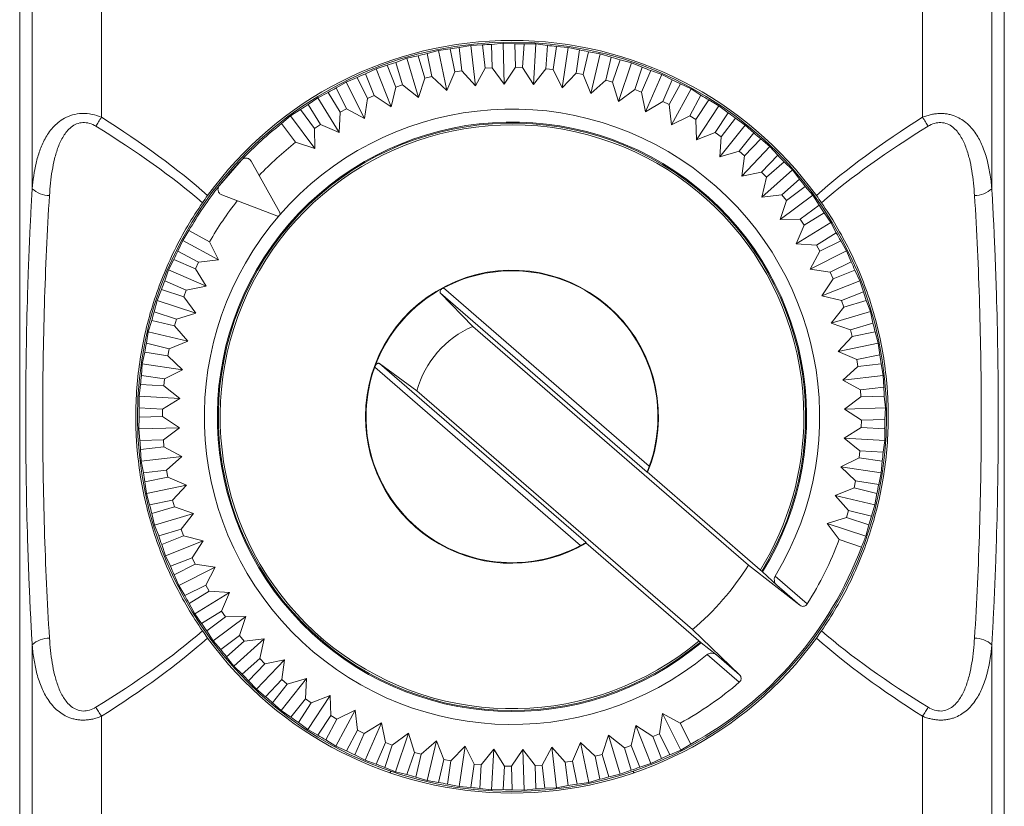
# Model space of a CAD drawing. Header units: millimetres. Extents: x 0 to 1189, y 0 to 841.
# Tile 4 of 8: x 979 to 1063, y 140 to 207. Entities that reach past the tile are written whole.
import ezdxf

# ---------------------------------------------------------------- set-up
doc = ezdxf.new("R2010")
doc.units = ezdxf.units.MM

msp = doc.modelspace()

# ---------------------------------------------------------------- linework, layer by layer
at = {"color": 7, "linetype": 'Continuous', "lineweight": 15}
for p, q in [((978.764, 94.502), (978.764, 271.047)), ((978.764, 271.023), (978.764, 94.523)), ((979.83, 192.323), (979.83, 271.023)), ((1061.699, 271.023), (1061.699, 192.323)), ((1062.764, 271.047), (1062.764, 94.502)), ((1062.764, 94.523), (1062.764, 271.023)), ((985.739, 198.413), (985.739, 213.003)), ((1055.79, 213.003), (1055.79, 198.413)), ((1014.493, 204.112), (1015.482, 204.241)), ((1015.482, 204.241), (1015.883, 202.281)), ((1016.253, 204.362), (1017.24, 204.539)), ((1016.483, 202.374), (1016.253, 204.361)), ((1017.24, 204.539), (1018.236, 204.583)), ((1017.639, 201.084), (1017.24, 204.539)), ((1018.236, 204.583), (1018.465, 202.594)), ((1019.015, 204.635), (1020.013, 204.726)), ((1019.071, 202.635), (1019.015, 204.635)), ((1020.11, 201.249), (1020.013, 204.726)), ((1020.013, 204.726), (1021.009, 204.682)), ((1021.009, 204.682), (1021.064, 202.682)), ((1021.671, 202.669), (1021.79, 204.666)), ((1021.79, 204.667), (1022.792, 204.67)), ((1022.586, 201.198), (1022.792, 204.67)), ((1022.792, 204.67), (1023.78, 204.54)), ((1023.78, 204.54), (1023.661, 202.542)), ((1024.265, 202.477), (1024.557, 204.456)), ((1024.557, 204.456), (1025.555, 204.373)), ((1025.047, 200.932), (1025.555, 204.373)), ((1025.555, 204.373), (1026.529, 204.157)), ((1026.529, 204.157), (1026.236, 202.177)), ((1010.854, 203.1), (1011.794, 203.446)), ((1011.794, 203.446), (1012.768, 203.662)), ((1012.788, 200.113), (1011.794, 203.446)), ((1012.768, 203.662), (1013.339, 201.744)), ((1013.526, 203.849), (1014.493, 204.112)), ((1013.928, 201.889), (1013.526, 203.848)), ((1015.192, 200.705), (1014.493, 204.112)), ((1026.832, 202.059), (1027.295, 204.005)), ((1027.295, 204.006), (1028.283, 203.835)), ((1027.477, 200.452), (1028.283, 203.835)), ((1028.283, 203.835), (1029.234, 203.535)), ((1029.234, 203.535), (1028.769, 201.589)), ((1029.352, 201.419), (1029.984, 203.318)), ((1029.984, 203.318), (1030.953, 203.062)), ((1008.257, 202.121), (1009.164, 202.548)), ((1009.164, 202.548), (1010.115, 202.848)), ((1010.444, 199.314), (1009.164, 202.548)), ((1010.115, 202.848), (1010.851, 200.986)), ((1011.426, 201.183), (1010.854, 203.1)), ((1018.465, 202.594), (1017.639, 201.084)), ((1018.465, 202.594), (1019.071, 202.635)), ((1020.11, 201.249), (1019.071, 202.635)), ((1021.064, 202.682), (1020.11, 201.249)), ((1021.064, 202.682), (1021.671, 202.669)), ((1022.586, 201.198), (1021.671, 202.669)), ((1023.661, 202.542), (1022.586, 201.198)), ((1023.661, 202.542), (1024.265, 202.477)), ((1025.047, 200.932), (1024.265, 202.477)), ((1029.855, 199.762), (1030.953, 203.062)), ((1030.953, 203.062), (1031.874, 202.68)), ((1031.874, 202.68), (1031.241, 200.782)), ((1006.622, 201.424), (1007.543, 201.805)), ((1007.543, 201.805), (1008.438, 200.015)), ((1008.994, 200.261), (1008.257, 202.121)), ((1013.339, 201.744), (1012.788, 200.113)), ((1013.339, 201.744), (1013.928, 201.889)), ((1015.192, 200.705), (1013.928, 201.889)), ((1015.883, 202.281), (1015.192, 200.705)), ((1015.883, 202.281), (1016.483, 202.374)), ((1017.639, 201.084), (1016.483, 202.374)), ((1026.236, 202.177), (1025.047, 200.932)), ((1026.236, 202.177), (1026.832, 202.059)), ((1027.477, 200.452), (1026.832, 202.059)), ((1031.808, 200.562), (1032.602, 202.398)), ((1032.164, 198.867), (1033.545, 202.059)), ((1032.602, 202.399), (1033.545, 202.059)), ((1033.545, 202.059), (1034.429, 201.599)), ((1005.756, 200.92), (1006.622, 201.424)), ((1006.651, 199.131), (1005.756, 200.919)), ((1008.179, 198.314), (1006.622, 201.424)), ((1010.851, 200.986), (1010.444, 199.314)), ((1010.851, 200.986), (1011.426, 201.183)), ((1012.788, 200.113), (1011.426, 201.183)), ((1028.769, 201.589), (1027.477, 200.452)), ((1028.769, 201.589), (1029.352, 201.419)), ((1029.855, 199.762), (1029.352, 201.419)), ((1031.241, 200.782), (1029.855, 199.762)), ((1031.241, 200.782), (1031.808, 200.562)), ((1034.429, 201.599), (1033.634, 199.762)), ((1034.179, 199.495), (1035.13, 201.254)), ((1034.386, 197.775), (1036.04, 200.834)), ((1035.13, 201.255), (1036.04, 200.834)), ((1036.04, 200.834), (1036.881, 200.298)), ((1003.368, 199.505), (1004.187, 200.083)), ((1004.187, 200.083), (1005.072, 200.543)), ((1006.009, 197.12), (1004.187, 200.083)), ((1005.072, 200.543), (1006.119, 198.838)), ((1008.438, 200.015), (1008.179, 198.314)), ((1008.438, 200.015), (1008.994, 200.261)), ((1010.444, 199.314), (1008.994, 200.261)), ((1032.164, 198.867), (1031.808, 200.562)), ((1036.881, 200.298), (1035.928, 198.538)), ((1004.417, 197.801), (1003.368, 199.505)), ((1006.119, 198.838), (1006.651, 199.131)), ((1008.179, 198.314), (1006.651, 199.131)), ((1033.634, 199.762), (1032.164, 198.867)), ((1033.634, 199.762), (1034.179, 199.495)), ((1034.386, 197.775), (1034.179, 199.495)), ((1036.448, 198.224), (1037.549, 199.894)), ((1036.504, 196.493), (1038.419, 199.397)), ((1037.549, 199.894), (1038.419, 199.397)), ((1038.419, 199.397), (1039.21, 198.789)), ((1001.113, 197.888), (1001.879, 198.534)), ((1001.879, 198.534), (1002.72, 199.07)), ((1003.952, 195.742), (1001.879, 198.534)), ((1002.72, 199.07), (1003.912, 197.463)), ((1006.119, 198.838), (1006.009, 197.12)), ((1035.928, 198.538), (1034.386, 197.775)), ((1035.928, 198.538), (1036.448, 198.224)), ((1039.21, 198.789), (1038.107, 197.119)), ((1038.598, 196.761), (1039.84, 198.328)), ((1039.841, 198.329), (1040.663, 197.757)), ((1002.306, 196.281), (1001.113, 197.887)), ((1003.912, 197.463), (1004.417, 197.801)), ((1003.912, 197.463), (1003.952, 195.742)), ((1006.009, 197.12), (1004.417, 197.801)), ((1036.504, 196.493), (1036.448, 198.224)), ((1038.503, 195.031), (1040.663, 197.757)), ((1040.663, 197.757), (1041.398, 197.083)), ((1038.107, 197.119), (1036.504, 196.493)), ((1038.107, 197.119), (1038.598, 196.761)), ((1038.503, 195.031), (1038.598, 196.761)), ((1041.398, 197.083), (1040.155, 195.515)), ((1040.612, 195.116), (1041.986, 196.569)), ((1041.987, 196.569), (1042.756, 195.928)), ((1003.952, 195.742), (1002.306, 196.281)), ((1040.367, 193.401), (1042.756, 195.928)), ((1042.756, 195.928), (1043.43, 195.193)), ((1040.155, 195.515), (1038.503, 195.031)), ((1040.155, 195.515), (1040.612, 195.116)), ((1040.367, 193.401), (1040.612, 195.116)), ((1043.43, 195.193), (1042.054, 193.739)), ((997.687, 194.767), (995.803, 192.591)), ((1000.95, 190.286), (998.502, 194.683)), ((1042.475, 193.301), (1043.971, 194.629)), ((1043.971, 194.629), (1044.682, 193.923)), ((1042.054, 193.739), (1040.367, 193.401)), ((1042.054, 193.739), (1042.475, 193.301)), ((1042.081, 191.614), (1044.682, 193.923)), ((1042.081, 191.614), (1042.475, 193.301)), ((1044.682, 193.923), (1045.289, 193.132)), ((1045.289, 193.132), (1043.792, 191.804)), ((1044.173, 191.331), (1045.779, 192.524)), ((1045.779, 192.524), (1046.426, 191.759)), ((996.002, 191.797), (1000.704, 190.002)), ((1043.792, 191.804), (1042.081, 191.614)), ((1043.634, 189.685), (1046.426, 191.759)), ((1043.792, 191.804), (1044.173, 191.331)), ((1046.426, 191.759), (1046.961, 190.918)), ((1043.634, 189.685), (1044.173, 191.331)), ((1046.961, 190.918), (1045.354, 189.725)), ((1045.692, 189.221), (1047.396, 190.269)), ((1047.397, 190.269), (1047.974, 189.45)), ((1045.354, 189.725), (1043.634, 189.685)), ((1045.012, 187.628), (1047.974, 189.45)), ((1045.012, 187.628), (1045.692, 189.221)), ((1045.354, 189.725), (1045.692, 189.221)), ((1047.974, 189.45), (1048.434, 188.566)), ((992.672, 187.906), (993.203, 188.755)), ((993.203, 188.756), (994.963, 187.804)), ((1048.434, 188.566), (1046.729, 187.518)), ((992.262, 186.997), (992.672, 187.906)), ((992.672, 187.906), (995.731, 186.251)), ((995.731, 186.251), (994.963, 187.804)), ((1046.729, 187.518), (1045.012, 187.628)), ((1046.729, 187.518), (1047.022, 186.986)), ((1047.022, 186.986), (1048.811, 187.882)), ((1048.811, 187.882), (1049.315, 187.016)), ((992.262, 186.997), (994.023, 186.046)), ((1046.206, 185.459), (1049.315, 187.016)), ((1046.206, 185.459), (1047.022, 186.986)), ((1049.315, 187.016), (1049.697, 186.095)), ((991.469, 185.4), (991.923, 186.293)), ((993.76, 185.498), (991.923, 186.293)), ((993.76, 185.498), (994.023, 186.046)), ((994.023, 186.046), (995.731, 186.251)), ((1049.697, 186.095), (1047.907, 185.199)), ((991.139, 184.459), (991.469, 185.4)), ((991.469, 185.4), (994.66, 184.019)), ((994.66, 184.019), (993.76, 185.498)), ((1047.907, 185.199), (1046.206, 185.459)), ((1047.907, 185.199), (1048.153, 184.644)), ((1048.153, 184.644), (1050.012, 185.38)), ((1050.013, 185.38), (1050.439, 184.474)), ((991.139, 184.459), (992.976, 183.665)), ((992.976, 183.665), (994.66, 184.019)), ((1047.206, 183.193), (1048.153, 184.644)), ((1047.206, 183.193), (1050.439, 184.474)), ((1050.439, 184.474), (1050.739, 183.523)), ((990.488, 182.799), (990.864, 183.728)), ((992.762, 183.096), (990.864, 183.728)), ((992.762, 183.096), (992.976, 183.665)), ((1017.412, 180.584), (1014.668, 183.413)), ((1014.668, 183.413), (1032.285, 168.153)), ((1014.912, 183.862), (1032.476, 168.648)), ((1048.878, 182.787), (1047.206, 183.193)), ((1050.739, 183.523), (1048.878, 182.787)), ((990.242, 181.833), (990.488, 182.799)), ((990.488, 182.799), (993.788, 181.701)), ((993.788, 181.701), (992.762, 183.096)), ((1048.878, 182.787), (1049.074, 182.212)), ((1049.074, 182.212), (1050.991, 182.783)), ((1050.992, 182.783), (1051.338, 181.843)), ((990.242, 181.833), (992.141, 181.202)), ((992.141, 181.202), (993.788, 181.701)), ((1048.005, 180.85), (1049.074, 182.212)), ((1048.005, 180.85), (1051.338, 181.843)), ((1051.338, 181.843), (1051.553, 180.87)), ((989.738, 180.123), (990.031, 181.081)), ((991.978, 180.617), (990.031, 181.081)), ((991.978, 180.617), (992.141, 181.202)), ((993.122, 179.316), (991.978, 180.617)), ((1049.635, 180.299), (1048.005, 180.85)), ((1051.553, 180.87), (1049.635, 180.299)), ((989.577, 179.138), (989.738, 180.123)), ((989.738, 180.123), (993.122, 179.316)), ((1040.93, 160.212), (1017.412, 180.584)), ((1049.635, 180.299), (1049.78, 179.709)), ((1049.78, 179.709), (1051.74, 180.111)), ((1051.74, 180.111), (1052.003, 179.144)), ((989.577, 179.138), (991.524, 178.676)), ((991.524, 178.676), (993.122, 179.316)), ((1048.596, 178.445), (1049.78, 179.709)), ((1048.596, 178.445), (1052.003, 179.144)), ((1052.003, 179.144), (1052.133, 178.156)), ((989.224, 177.391), (989.433, 178.371)), ((991.412, 178.079), (989.433, 178.371)), ((991.412, 178.079), (991.524, 178.676)), ((1050.172, 177.754), (1048.596, 178.445)), ((1052.133, 178.156), (1050.172, 177.754)), ((989.15, 176.396), (989.224, 177.391)), ((989.224, 177.391), (992.665, 176.883)), ((992.665, 176.883), (991.412, 178.079)), ((1009.462, 177.404), (1012.654, 175.092)), ((1027.08, 162.143), (1009.462, 177.404)), ((1050.172, 177.754), (1050.266, 177.154)), ((1050.266, 177.154), (1052.253, 177.384)), ((1052.253, 177.384), (1052.431, 176.398)), ((991.13, 176.105), (992.665, 176.883)), ((1026.616, 161.884), (1009.053, 177.098)), ((1048.976, 175.998), (1050.266, 177.154)), ((988.951, 174.625), (989.073, 175.619)), ((991.07, 175.501), (989.073, 175.619)), ((989.15, 176.396), (991.13, 176.105)), ((991.07, 175.501), (991.13, 176.105)), ((1048.976, 175.998), (1052.431, 176.398)), ((1050.486, 175.173), (1048.976, 175.998)), ((1052.431, 176.398), (1052.474, 175.402)), ((992.423, 174.418), (991.07, 175.501)), ((1012.654, 175.092), (1036.172, 154.72)), ((1052.474, 175.402), (1050.486, 175.173)), ((1050.486, 175.173), (1050.527, 174.567)), ((988.963, 173.628), (988.951, 174.625)), ((988.951, 174.625), (992.423, 174.418)), ((990.961, 173.51), (992.423, 174.418)), ((1049.141, 173.527), (1050.527, 174.567)), ((1050.527, 174.567), (1052.526, 174.622)), ((1052.527, 174.622), (1052.618, 173.625)), ((988.963, 173.628), (990.961, 173.51)), ((990.954, 172.903), (990.961, 173.51)), ((1049.141, 173.527), (1052.618, 173.625)), ((1050.573, 172.573), (1049.141, 173.527)), ((1052.618, 173.625), (1052.574, 172.628)), ((988.919, 171.845), (988.954, 172.847)), ((990.954, 172.903), (988.954, 172.847)), ((992.396, 171.942), (990.954, 172.903)), ((1050.573, 172.573), (1050.561, 171.966)), ((1052.574, 172.628), (1050.573, 172.573)), ((988.919, 171.845), (992.396, 171.942)), ((989.018, 170.853), (988.919, 171.845)), ((991.019, 170.91), (992.396, 171.942)), ((1049.09, 171.052), (1050.561, 171.966)), ((1050.561, 171.966), (1052.558, 171.848)), ((1052.558, 171.848), (1052.562, 170.846)), ((989.018, 170.853), (991.019, 170.91)), ((991.065, 170.304), (991.019, 170.91)), ((1049.09, 171.052), (1052.562, 170.846)), ((1050.434, 169.977), (1049.09, 171.052)), ((1052.562, 170.846), (1052.432, 169.857)), ((991.065, 170.304), (989.077, 170.074)), ((989.13, 169.074), (989.077, 170.074)), ((992.585, 169.473), (991.065, 170.304)), ((1050.434, 169.977), (1050.369, 169.373)), ((1052.432, 169.857), (1050.434, 169.977)), ((989.13, 169.074), (992.585, 169.473)), ((989.315, 168.094), (989.13, 169.074)), ((991.303, 168.325), (992.585, 169.473)), ((1048.823, 168.59), (1050.369, 169.373)), ((1050.369, 169.373), (1052.348, 169.08)), ((1052.348, 169.08), (1052.264, 168.082)), ((989.315, 168.094), (991.303, 168.325)), ((991.402, 167.726), (991.303, 168.325)), ((1042.141, 159.648), (1032.295, 168.177)), ((1048.823, 168.59), (1052.264, 168.082)), ((1050.068, 167.402), (1048.823, 168.59)), ((1052.264, 168.082), (1052.048, 167.108)), ((991.402, 167.726), (989.442, 167.323)), ((989.581, 166.331), (989.442, 167.323)), ((992.988, 167.03), (991.402, 167.726)), ((1050.068, 167.402), (1049.951, 166.806)), ((1052.048, 167.108), (1050.068, 167.402)), ((989.581, 166.331), (992.988, 167.03)), ((989.851, 165.371), (989.581, 166.331)), ((991.812, 165.774), (992.988, 167.03)), ((1048.343, 166.161), (1049.951, 166.806)), ((1049.951, 166.806), (1051.897, 166.342)), ((1051.897, 166.342), (1051.727, 165.355)), ((989.851, 165.371), (991.812, 165.774)), ((991.962, 165.186), (991.812, 165.774)), ((1048.343, 166.161), (1051.727, 165.355)), ((1049.48, 164.869), (1048.343, 166.161)), ((991.962, 165.186), (990.045, 164.614)), ((993.603, 164.632), (991.962, 165.186)), ((1049.48, 164.869), (1049.311, 164.285)), ((1051.427, 164.404), (1049.48, 164.869)), ((1051.727, 165.355), (1051.427, 164.404)), ((990.27, 163.638), (990.045, 164.614)), ((990.27, 163.638), (993.603, 164.632)), ((992.54, 163.278), (993.603, 164.632)), ((1047.653, 163.783), (1049.311, 164.285)), ((1049.311, 164.285), (1051.209, 163.654)), ((990.623, 162.705), (990.27, 163.638)), ((990.623, 162.705), (992.54, 163.278)), ((992.742, 162.705), (992.54, 163.278)), ((1047.653, 163.783), (1050.954, 162.685)), ((1047.653, 163.783), (1048.673, 162.396)), ((1051.21, 163.654), (1050.954, 162.685)), ((992.742, 162.705), (990.882, 161.968)), ((991.191, 161.016), (994.425, 162.296)), ((994.425, 162.296), (992.742, 162.705)), ((993.484, 160.855), (994.425, 162.296)), ((1027.057, 162.13), (1036.904, 153.601)), ((1050.572, 161.764), (1048.673, 162.396)), ((991.191, 161.016), (990.882, 161.968)), ((991.624, 160.117), (991.191, 161.016)), ((991.624, 160.117), (993.484, 160.855)), ((993.735, 160.301), (993.484, 160.855)), ((993.735, 160.301), (991.946, 159.406)), ((992.337, 158.483), (995.447, 160.04)), ((995.447, 160.04), (993.735, 160.301)), ((994.635, 158.523), (995.447, 160.04)), ((1045.308, 156.803), (1040.93, 160.212)), ((1042.141, 159.648), (1042.141, 159.648)), ((1042.141, 159.648), (1043.351, 158.498)), ((992.337, 158.483), (991.946, 159.406)), ((1043.215, 159.276), (1045.943, 156.913)), ((992.846, 157.626), (992.337, 158.483)), ((992.846, 157.626), (994.635, 158.523)), ((994.933, 157.993), (993.229, 156.945)), ((994.933, 157.993), (994.635, 158.523)), ((996.662, 157.883), (994.933, 157.993)), ((1043.351, 158.498), (1045.308, 156.803)), ((993.699, 156.06), (996.662, 157.883)), ((995.985, 156.3), (996.662, 157.883)), ((993.699, 156.06), (993.229, 156.945)), ((994.281, 155.251), (995.985, 156.3)), ((996.328, 155.799), (995.985, 156.3)), ((994.281, 155.251), (993.699, 156.06)), ((996.328, 155.799), (994.722, 154.606)), ((995.268, 153.765), (998.06, 155.839)), ((998.06, 155.839), (996.328, 155.799)), ((997.524, 154.204), (998.06, 155.839)), ((995.268, 153.765), (994.722, 154.606)), ((1036.172, 154.72), (1040.171, 150.873)), ((995.918, 153.01), (995.268, 153.765)), ((995.918, 153.01), (997.524, 154.204)), ((997.909, 153.734), (996.413, 152.406)), ((997.03, 151.616), (999.631, 153.925)), ((997.909, 153.734), (997.524, 154.204)), ((999.631, 153.925), (997.909, 153.734)), ((999.24, 152.249), (999.631, 153.925)), ((979.83, 153.422), (979.83, 94.523)), ((1038.214, 152.568), (1036.904, 153.601)), ((1036.904, 153.601), (1036.904, 153.601)), ((1061.699, 94.523), (1061.699, 153.422)), ((997.03, 151.616), (996.413, 152.406)), ((997.744, 150.92), (999.24, 152.249)), ((998.973, 149.628), (1001.363, 152.155)), ((999.664, 151.815), (999.24, 152.249)), ((1001.363, 152.155), (999.664, 151.815)), ((1001.119, 150.452), (1001.363, 152.155)), ((1040.152, 150.228), (1037.424, 152.592)), ((1040.171, 150.873), (1038.214, 152.568)), ((997.744, 150.92), (997.03, 151.616)), ((999.664, 151.815), (998.29, 150.361)), ((998.973, 149.628), (998.29, 150.361)), ((999.745, 148.997), (1001.119, 150.452)), ((1001.082, 147.817), (1003.242, 150.543)), ((1001.58, 150.056), (1001.119, 150.452)), ((1003.242, 150.543), (1001.58, 150.056)), ((1003.148, 148.825), (1003.242, 150.543)), ((999.745, 148.997), (998.973, 149.628)), ((1001.58, 150.056), (1000.337, 148.488)), ((1001.906, 147.256), (1003.148, 148.825)), ((1003.642, 148.471), (1003.148, 148.825)), ((1003.34, 146.197), (1005.255, 149.101)), ((1005.255, 149.101), (1003.642, 148.471)), ((1005.311, 147.381), (1005.255, 149.101)), ((1001.082, 147.817), (1000.337, 148.488)), ((1003.642, 148.471), (1002.54, 146.8)), ((985.739, 120.72), (985.739, 147.333)), ((1001.906, 147.256), (1001.082, 147.817)), ((1004.21, 145.71), (1005.311, 147.381)), ((1005.834, 147.071), (1004.882, 145.311)), ((1005.834, 147.071), (1005.311, 147.381)), ((1005.732, 144.78), (1007.386, 147.84)), ((1007.386, 147.84), (1005.834, 147.071)), ((1007.592, 146.131), (1007.386, 147.84)), ((1033.597, 147.555), (1033.336, 145.843)), ((1033.597, 147.555), (1035.154, 144.446)), ((1035.115, 146.744), (1033.597, 147.555)), ((1055.79, 147.333), (1055.79, 107.972)), ((1003.34, 146.197), (1002.54, 146.8)), ((1004.21, 145.71), (1003.34, 146.197)), ((1009.619, 146.769), (1008.139, 145.868)), ((1008.237, 143.577), (1009.619, 146.769)), ((1009.972, 145.085), (1009.619, 146.769)), ((1031.342, 146.533), (1030.932, 144.85)), ((1032.622, 143.3), (1031.342, 146.533)), ((1032.783, 145.593), (1031.342, 146.533)), ((1035.115, 146.744), (1036.012, 144.955)), ((1006.641, 144.37), (1007.592, 146.131)), ((1008.139, 145.868), (1007.345, 144.032)), ((1008.139, 145.868), (1007.592, 146.131)), ((1011.936, 145.897), (1010.541, 144.871)), ((1010.838, 142.597), (1011.936, 145.897)), ((1012.435, 144.25), (1011.936, 145.897)), ((1029.006, 145.712), (1028.451, 144.071)), ((1029.999, 142.379), (1029.006, 145.712)), ((1030.359, 144.649), (1029.006, 145.712)), ((1033.336, 145.843), (1032.783, 145.593)), ((1033.52, 143.732), (1032.783, 145.593)), ((1033.336, 145.843), (1034.232, 144.054)), ((1005.732, 144.78), (1004.882, 145.311)), ((1006.641, 144.37), (1005.732, 144.78)), ((1009.179, 143.248), (1009.972, 145.085)), ((1010.541, 144.871), (1009.909, 142.972)), ((1010.541, 144.871), (1009.972, 145.085)), ((1014.321, 145.23), (1013.02, 144.086)), ((1013.515, 141.847), (1014.321, 145.23)), ((1014.962, 143.633), (1014.321, 145.23)), ((1016.755, 144.774), (1015.559, 143.521)), ((1016.247, 141.333), (1016.755, 144.774)), ((1017.532, 143.238), (1016.755, 144.774)), ((1019.219, 144.531), (1018.137, 143.179)), ((1019.013, 141.059), (1019.219, 144.531)), ((1020.127, 143.069), (1019.219, 144.531)), ((1021.695, 144.504), (1020.735, 143.063)), ((1021.792, 141.028), (1021.695, 144.504)), ((1022.727, 143.127), (1021.695, 144.504)), ((1024.164, 144.693), (1023.333, 143.173)), ((1024.564, 141.238), (1024.164, 144.693)), ((1025.312, 143.412), (1024.164, 144.693)), ((1026.607, 145.097), (1025.912, 143.51)), ((1027.306, 141.69), (1026.607, 145.097)), ((1027.863, 143.92), (1026.607, 145.097)), ((1030.932, 144.85), (1030.359, 144.649)), ((1030.932, 142.731), (1030.359, 144.649)), ((1030.932, 144.85), (1031.669, 142.99)), ((1036.012, 144.955), (1035.154, 144.446)), ((1008.237, 143.577), (1007.345, 144.032)), ((1011.805, 142.351), (1012.435, 144.25)), ((1013.02, 144.086), (1012.435, 144.25)), ((1013.02, 144.086), (1012.557, 142.14)), ((1028.451, 144.071), (1027.863, 143.92)), ((1028.266, 141.96), (1027.863, 143.92)), ((1028.451, 144.071), (1029.023, 142.153)), ((1033.52, 143.732), (1032.622, 143.3)), ((1035.154, 144.446), (1034.232, 144.054)), ((1009.179, 143.248), (1008.237, 143.577)), ((1010.838, 142.597), (1009.909, 142.972)), ((1014.499, 141.686), (1014.962, 143.633)), ((1015.559, 143.521), (1014.962, 143.633)), ((1015.559, 143.521), (1015.267, 141.541)), ((1017.241, 141.258), (1017.532, 143.238)), ((1018.137, 143.179), (1017.532, 143.238)), ((1018.137, 143.179), (1018.018, 141.181)), ((1020.01, 141.072), (1020.127, 143.069)), ((1020.735, 143.063), (1020.127, 143.069)), ((1020.735, 143.063), (1020.791, 141.063)), ((1023.333, 143.173), (1022.727, 143.127)), ((1022.784, 141.127), (1022.727, 143.127)), ((1023.333, 143.173), (1023.563, 141.186)), ((1025.912, 143.51), (1025.312, 143.412)), ((1025.543, 141.424), (1025.312, 143.412)), ((1025.912, 143.51), (1026.314, 141.55)), ((1032.622, 143.3), (1031.669, 142.99)), ((1010.347, 142.51), (1010.443, 142.636)), ((1011.805, 142.351), (1010.838, 142.597)), ((1013.515, 141.847), (1012.557, 142.14)), ((1029.999, 142.379), (1029.023, 142.153)), ((1030.932, 142.731), (1029.999, 142.379)), ((1031.086, 142.636), (1031.181, 142.51)), ((1014.499, 141.686), (1013.515, 141.847)), ((1016.247, 141.333), (1015.267, 141.541)), ((1017.241, 141.258), (1016.247, 141.333)), ((1019.013, 141.059), (1018.018, 141.181)), ((1022.784, 141.127), (1021.792, 141.028)), ((1024.564, 141.238), (1023.563, 141.186)), ((1025.543, 141.424), (1024.564, 141.238)), ((1027.306, 141.69), (1026.314, 141.55)), ((1028.266, 141.96), (1027.306, 141.69)), ((1020.01, 141.072), (1019.013, 141.059)), ((1021.792, 141.028), (1020.791, 141.063))]:
    msp.add_line(p, q, dxfattribs=at)
at = {"color": 7, "linetype": 'Continuous', "lineweight": 15, "flags": 128}
for points in [[(985.739, 198.413), (985.677, 198.314), (985.615, 198.215), (985.553, 198.118), (985.493, 198.021), (985.433, 197.925), (985.374, 197.831), (985.316, 197.74), (985.26, 197.65)], [(1055.79, 198.413), (1055.852, 198.314), (1055.914, 198.215), (1055.975, 198.118), (1056.036, 198.021), (1056.096, 197.925), (1056.155, 197.831), (1056.213, 197.74), (1056.269, 197.65)], [(985.739, 147.333), (985.677, 147.432), (985.615, 147.531), (985.553, 147.628), (985.493, 147.725), (985.433, 147.821), (985.374, 147.914), (985.316, 148.006), (985.26, 148.096)], [(1055.79, 147.333), (1055.852, 147.432), (1055.914, 147.531), (1055.975, 147.628), (1056.036, 147.725), (1056.096, 147.821), (1056.155, 147.914), (1056.213, 148.006), (1056.269, 148.096)]]:
    msp.add_lwpolyline(points, dxfattribs=at)
at = {"color": 7, "linetype": 'Continuous', "lineweight": 15}
msp.add_circle((1020.764, 172.873), 31.95, dxfattribs=at)
for centre, radius, start, end in [((1020.764, 172.873), 32.1, 36.01442, 143.98558), ((1020.764, 172.873), 31.81, 98.15275, 99.5596), ((1020.764, 172.873), 31.81, 93.15275, 94.5596), ((1020.764, 172.873), 31.81, 88.15275, 89.5596), ((1020.764, 172.873), 31.81, 83.15275, 84.5596), ((1020.764, 172.873), 31.81, 78.15275, 79.5596), ((1020.764, 172.873), 31.81, 103.15275, 104.5596), ((1020.764, 172.873), 31.81, 73.15275, 74.5596), ((1020.764, 172.873), 31.81, 108.15275, 109.5596), ((1020.764, 172.873), 31.81, 68.15275, 69.5596), ((1020.764, 172.873), 31.81, 113.15275, 114.5596), ((1020.764, 172.873), 31.81, 118.15275, 119.5596), ((1020.764, 172.873), 31.81, 63.15275, 64.5596), ((1020.764, 172.873), 31.81, 58.15275, 59.5596), ((1020.764, 172.873), 26.246, 328.79962, 139.1), ((1020.764, 172.873), 31.81, 123.15275, 124.5596), ((1020.764, 172.873), 31.81, 53.15275, 54.5596), ((1020.764, 172.873), 25.137, 328.25599, 309.94401), ((1020.764, 172.873), 25.137, 328.25618, 309.94382), ((1020.764, 172.873), 24.9, 0, 309.8558), ((1020.764, 172.873), 31.81, 128.15275, 136.42408), ((1020.764, 172.873), 25.05, 328.28836, 139.1), ((1020.764, 172.873), 31.81, 48.15275, 49.5596), ((1020.764, 172.873), 29.81, 128.25695, 136.3605), ((1020.764, 172.873), 31.81, 43.15275, 44.5596), ((1020.764, 172.873), 31.81, 136.50687, 141.69313), ((1020.764, 172.873), 31.81, 141.77592, 150.04725), ((1020.764, 172.873), 31.81, 38.15275, 39.5596), ((981.313, 193.928), 2.186, 227.25104, 269.75686), ((1060.216, 193.928), 2.186, 270.24314, 312.74896), ((1020.764, 172.873), 29.81, 141.8395, 149.94305), ((1020.764, 172.873), 31.81, 33.15275, 34.5596), ((1020.764, 172.873), 26.246, 139.1, 309.40038), ((1000.775, 190.188), 0.2, 249.1, 29.1), ((1020.764, 172.873), 25.05, 139.1, 309.91164), ((1020.764, 172.873), 31.81, 28.15275, 29.5596), ((1020.764, 172.873), 31.81, 153.6404, 155.04725), ((1020.764, 172.873), 31.81, 23.15275, 24.5596), ((1020.764, 172.873), 12.5, 337.76292, 180), ((1020.764, 172.873), 12.45, 340.16312, 118.03688), ((1020.764, 172.873), 31.81, 158.6404, 160.04725), ((1020.764, 172.873), 12.45, 118.03688, 160.16312), ((1020.764, 172.873), 31.81, 18.15275, 19.5596), ((1020.764, 172.873), 31.81, 163.6404, 165.04725), ((1020.764, 172.873), 31.81, 13.15275, 14.5596), ((1020.764, 172.873), 8.409, 113.50052, 164.69948), ((1020.764, 172.873), 31.81, 168.6404, 170.04725), ((1020.764, 172.873), 31.81, 8.15275, 9.5596), ((1020.764, 172.873), 12.45, 160.16312, 298.03688), ((1020.764, 172.873), 31.81, 173.6404, 175.04725), ((1020.764, 172.873), 31.81, 3.15275, 4.5596), ((1020.764, 172.873), 31.81, 178.6404, 180.04725), ((1020.764, 172.873), 12.5, 180, 300.39262), ((1020.764, 172.873), 24.9, 328.3442, 0), ((1020.764, 172.873), 31.81, 358.15275, 359.5596), ((1020.764, 172.873), 31.81, 183.6404, 185.04725), ((1020.764, 172.873), 31.81, 353.15275, 354.5596), ((1020.764, 172.873), 31.81, 188.6404, 190.04725), ((1020.764, 172.873), 31.81, 348.15275, 349.5596), ((1020.764, 172.873), 31.81, 193.6404, 195.04725), ((1020.764, 172.873), 31.81, 343.15275, 344.5596), ((1020.764, 172.873), 31.81, 198.6404, 200.04725), ((1020.764, 172.873), 29.81, 327.63076, 339.42443), ((1020.764, 172.873), 31.81, 298.6404, 339.5596), ((1020.764, 172.873), 31.81, 203.6404, 205.04725), ((1020.764, 172.873), 23.81, 310.32312, 327.87688), ((1020.764, 172.873), 31.81, 208.6404, 210.04725), ((1020.764, 172.873), 31.81, 213.6404, 215.04725), ((981.313, 151.817), 2.186, 90.24314, 132.74896), ((1020.764, 172.873), 32.1, 216.01442, 323.98558), ((1060.216, 151.817), 2.186, 47.25104, 89.75686), ((1020.764, 172.873), 31.81, 218.6404, 220.04725), ((1020.764, 172.873), 31.81, 223.6404, 225.04725), ((1020.764, 172.873), 29.81, 298.77557, 310.56924), ((1020.764, 172.873), 31.81, 228.6404, 230.04725), ((1020.764, 172.873), 31.81, 233.6404, 235.04725), ((1020.764, 172.873), 31.81, 238.6404, 240.04725), ((1020.764, 172.873), 31.81, 243.6404, 245.04725), ((1020.764, 172.873), 31.81, 293.6404, 295.04725), ((1020.764, 172.873), 31.81, 248.6404, 250.04725), ((1020.764, 172.873), 31.81, 288.6404, 290.04725), ((1020.764, 172.873), 31.81, 253.6404, 255.04725), ((1020.764, 172.873), 31.81, 283.6404, 285.04725), ((1020.764, 172.873), 31.81, 258.6404, 260.04725), ((1020.764, 172.873), 31.81, 263.6404, 265.04725), ((1020.764, 172.873), 31.81, 273.6404, 275.04725), ((1020.764, 172.873), 31.81, 278.6404, 280.04725), ((1020.764, 172.873), 31.81, 268.6404, 270.04725)]:
    msp.add_arc(centre, radius, start, end, dxfattribs=at)
msp.add_ellipse((1022.269, 173.979), major_axis=(24.867, 18.29), ratio=0.998169, start_param=5.24077, end_param=5.273089, dxfattribs=at)
for points, knots in [([(979.83, 192.323), (979.894, 193.061), (979.997, 193.789), (980.249, 194.857), (980.35, 195.21), (980.599, 195.906), (980.748, 196.25), (981.112, 196.916), (981.33, 197.24), (981.732, 197.688), (981.879, 197.831), (982.207, 198.1), (982.389, 198.227), (982.803, 198.452), (983.03, 198.548), (983.536, 198.689), (983.803, 198.731), (984.373, 198.747), (984.66, 198.72), (985.223, 198.603), (985.487, 198.518), (985.739, 198.413)], [0, 0, 0, 0, 0.25, 0.25, 0.375, 0.375, 0.5, 0.5, 0.625, 0.625, 0.6875, 0.6875, 0.75, 0.75, 0.8125, 0.8125, 0.875, 0.875, 0.9375, 0.9375, 1, 1, 1, 1]), ([(1055.79, 198.413), (1055.852, 198.438), (1055.975, 198.487), (1056.162, 198.551), (1056.348, 198.606), (1056.533, 198.652), (1056.718, 198.688), (1056.902, 198.715), (1057.085, 198.733), (1057.267, 198.742), (1057.447, 198.741), (1057.626, 198.731), (1057.803, 198.712), (1057.978, 198.683), (1058.151, 198.645), (1058.322, 198.598), (1058.619, 198.498), (1059.029, 198.304), (1059.518, 197.961), (1059.966, 197.523), (1060.454, 196.882), (1060.927, 195.975), (1061.242, 195.023), (1061.432, 194.217), (1061.544, 193.617), (1061.635, 192.984), (1061.678, 192.546), (1061.699, 192.323)], [0, 0, 0, 0, 0.01756, 0.03484, 0.051875, 0.0687, 0.085352, 0.10187, 0.118293, 0.134659, 0.151011, 0.167387, 0.183828, 0.200374, 0.217063, 0.233933, 0.251022, 0.307661, 0.367713, 0.432079, 0.501491, 0.619224, 0.750818, 0.809642, 0.870742, 0.934177, 1, 1, 1, 1]), ([(985.26, 197.65), (985.093, 197.752), (984.917, 197.835), (984.542, 197.948), (984.351, 197.975), (983.971, 197.959), (983.792, 197.918), (983.455, 197.781), (983.303, 197.688), (983.027, 197.47), (982.905, 197.347), (982.685, 197.086), (982.587, 196.948), (982.317, 196.513), (982.171, 196.198), (981.926, 195.552), (981.826, 195.218), (981.658, 194.543), (981.59, 194.201), (981.419, 193.164), (981.349, 192.459), (981.304, 191.743)], [0, 0, 0, 0, 0.0625, 0.0625, 0.125, 0.125, 0.1875, 0.1875, 0.25, 0.25, 0.3125, 0.3125, 0.375, 0.375, 0.5, 0.5, 0.625, 0.625, 0.75, 0.75, 1, 1, 1, 1]), ([(1060.225, 191.743), (1060.18, 192.459), (1060.11, 193.166), (1059.938, 194.208), (1059.869, 194.552), (1059.7, 195.226), (1059.601, 195.557), (1059.418, 196.037), (1059.352, 196.195), (1059.204, 196.505), (1059.122, 196.658), (1058.941, 196.949), (1058.842, 197.089), (1058.621, 197.351), (1058.497, 197.475), (1058.222, 197.691), (1058.071, 197.783), (1057.733, 197.919), (1057.552, 197.96), (1057.174, 197.974), (1056.984, 197.948), (1056.611, 197.835), (1056.436, 197.752), (1056.269, 197.65)], [0, 0, 0, 0, 0.25, 0.25, 0.375, 0.375, 0.5, 0.5, 0.5625, 0.5625, 0.625, 0.625, 0.6875, 0.6875, 0.75, 0.75, 0.8125, 0.8125, 0.875, 0.875, 0.9375, 0.9375, 1, 1, 1, 1]), ([(997.687, 194.767), (997.716, 194.795), (997.772, 194.852), (997.88, 194.909), (997.996, 194.94), (998.117, 194.942), (998.235, 194.915), (998.343, 194.861), (998.437, 194.783), (998.48, 194.716), (998.502, 194.683)], [0, 0, 0, 0, 0.125001, 0.250001, 0.375, 0.500001, 0.625, 0.75, 0.874999, 1, 1, 1, 1]), ([(995.803, 192.591), (995.779, 192.559), (995.731, 192.495), (995.69, 192.381), (995.676, 192.261), (995.691, 192.141), (995.734, 192.028), (995.803, 191.929), (995.893, 191.847), (995.966, 191.814), (996.002, 191.797)], [0, 0, 0, 0, 0.124999, 0.25, 0.375, 0.5, 0.625, 0.750001, 0.875, 1, 1, 1, 1]), ([(979.83, 153.422), (979.815, 153.684), (979.785, 154.206), (979.742, 154.994), (979.701, 155.783), (979.662, 156.575), (979.625, 157.369), (979.59, 158.165), (979.556, 158.964), (979.525, 159.764), (979.495, 160.567), (979.467, 161.372), (979.441, 162.179), (979.377, 164.349), (979.3, 167.909), (979.265, 172.873), (979.3, 177.836), (979.381, 181.59), (979.459, 184.144), (979.507, 185.524), (979.56, 186.897), (979.619, 188.264), (979.684, 189.624), (979.753, 190.979), (979.804, 191.875), (979.83, 192.323)], [0, 0, 0, 0, 0.020869, 0.041709, 0.062521, 0.083311, 0.104081, 0.124836, 0.145579, 0.166314, 0.187044, 0.207774, 0.228507, 0.249246, 0.374691, 0.500002, 0.625299, 0.750758, 0.786303, 0.821837, 0.857379, 0.892948, 0.928562, 0.96424, 1, 1, 1, 1]), ([(981.304, 191.743), (981.114, 188.689), (980.97, 185.568), (980.777, 179.255), (980.729, 176.064), (980.729, 169.682), (980.777, 166.491), (980.97, 160.178), (981.114, 157.056), (981.304, 154.003)], [0, 0, 0, 0, 0.25, 0.25, 0.5, 0.5, 0.75, 0.75, 1, 1, 1, 1]), ([(1060.225, 154.003), (1060.415, 157.056), (1060.559, 160.178), (1060.752, 166.491), (1060.8, 169.682), (1060.8, 176.064), (1060.752, 179.255), (1060.559, 185.568), (1060.415, 188.689), (1060.225, 191.743)], [0, 0, 0, 0, 0.25, 0.25, 0.5, 0.5, 0.75, 0.75, 1, 1, 1, 1]), ([(1061.699, 192.323), (1061.714, 192.062), (1061.744, 191.539), (1061.787, 190.752), (1061.828, 189.962), (1061.867, 189.171), (1061.904, 188.377), (1061.939, 187.581), (1061.973, 186.782), (1062.004, 185.982), (1062.034, 185.179), (1062.062, 184.374), (1062.088, 183.567), (1062.152, 181.396), (1062.229, 177.836), (1062.264, 172.873), (1062.229, 167.91), (1062.148, 164.156), (1062.07, 161.601), (1062.022, 160.222), (1061.969, 158.849), (1061.91, 157.482), (1061.845, 156.121), (1061.776, 154.767), (1061.725, 153.871), (1061.699, 153.422)], [0, 0, 0, 0, 0.020869, 0.041709, 0.062521, 0.083311, 0.104081, 0.124836, 0.145579, 0.166314, 0.187044, 0.207774, 0.228507, 0.249246, 0.374691, 0.500002, 0.625299, 0.750758, 0.786303, 0.821837, 0.857379, 0.892948, 0.928562, 0.96424, 1, 1, 1, 1]), ([(994.363, 154.614), (993.477, 155.895), (992.684, 157.24), (991.636, 159.361), (991.31, 160.086), (990.709, 161.571), (990.433, 162.334), (989.686, 164.673), (989.31, 166.263), (988.927, 168.695), (988.83, 169.513), (988.732, 170.753), (988.707, 171.169), (988.674, 172.004), (988.665, 172.425), (988.663, 174.526), (988.793, 176.18), (989.173, 178.622), (989.331, 179.43), (989.708, 181.033), (989.929, 181.83), (990.67, 184.159), (991.271, 185.643), (992.673, 188.486), (993.477, 189.85), (994.363, 191.132)], [0, 0, 0, 0, 0.125, 0.125, 0.1875, 0.1875, 0.25, 0.25, 0.375, 0.375, 0.4375, 0.4375, 0.46875, 0.46875, 0.5, 0.5, 0.625, 0.625, 0.6875, 0.6875, 0.75, 0.75, 0.875, 0.875, 1, 1, 1, 1]), ([(1047.165, 191.132), (1048.052, 189.851), (1048.845, 188.506), (1049.893, 186.384), (1050.219, 185.66), (1050.82, 184.174), (1051.096, 183.412), (1051.843, 181.073), (1052.219, 179.483), (1052.602, 177.051), (1052.699, 176.233), (1052.797, 174.992), (1052.822, 174.577), (1052.855, 173.742), (1052.864, 173.321), (1052.866, 171.22), (1052.736, 169.566), (1052.356, 167.123), (1052.198, 166.316), (1051.821, 164.713), (1051.6, 163.916), (1050.859, 161.587), (1050.258, 160.103), (1048.856, 157.259), (1048.052, 155.896), (1047.165, 154.614)], [0, 0, 0, 0, 0.125, 0.125, 0.1875, 0.1875, 0.25, 0.25, 0.375, 0.375, 0.4375, 0.4375, 0.46875, 0.46875, 0.5, 0.5, 0.625, 0.625, 0.6875, 0.6875, 0.75, 0.75, 0.875, 0.875, 1, 1, 1, 1]), ([(1014.668, 183.413), (1014.65, 183.439), (1014.616, 183.488), (1014.629, 183.589), (1014.689, 183.691), (1014.789, 183.788), (1014.871, 183.837), (1014.912, 183.862)], [0, 0, 0, 0, 0.238132, 0.439149, 0.641199, 0.818277, 1, 1, 1, 1]), ([(1009.053, 177.098), (1009.072, 177.142), (1009.109, 177.232), (1009.187, 177.339), (1009.271, 177.409), (1009.355, 177.439), (1009.419, 177.431), (1009.452, 177.41), (1009.462, 177.404)], [0, 0, 0, 0, 0.181531, 0.363693, 0.535443, 0.710454, 0.907258, 1, 1, 1, 1]), ([(1032.476, 168.648), (1032.454, 168.589), (1032.411, 168.471), (1032.351, 168.316), (1032.307, 168.206), (1032.288, 168.161), (1032.286, 168.154), (1032.285, 168.153)], [0, 0, 0, 0, 0.240654, 0.481659, 0.712634, 0.929805, 1, 1, 1, 1]), ([(1027.08, 162.143), (1027.072, 162.139), (1027.058, 162.131), (1026.978, 162.084), (1026.864, 162.019), (1026.737, 161.949), (1026.651, 161.903), (1026.616, 161.884)], [0, 0, 0, 0, 0.207071, 0.413963, 0.625761, 0.848711, 1, 1, 1, 1]), ([(1043.215, 159.276), (1043.193, 159.232), (1043.151, 159.145), (1043.132, 158.977), (1043.162, 158.769), (1043.25, 158.603), (1043.33, 158.52), (1043.351, 158.498)], [0, 0, 0, 0, 0.147456, 0.293628, 0.535322, 0.87873, 1, 1, 1, 1]), ([(1045.943, 156.913), (1045.918, 156.88), (1045.869, 156.813), (1045.762, 156.741), (1045.629, 156.699), (1045.462, 156.707), (1045.363, 156.768), (1045.308, 156.803)], [0, 0, 0, 0, 0.138349, 0.276496, 0.451169, 0.69172, 1, 1, 1, 1]), ([(981.304, 154.003), (981.349, 153.287), (981.419, 152.58), (981.591, 151.538), (981.66, 151.194), (981.829, 150.519), (981.928, 150.189), (982.11, 149.708), (982.177, 149.551), (982.325, 149.241), (982.407, 149.088), (982.588, 148.797), (982.687, 148.657), (982.908, 148.395), (983.032, 148.271), (983.307, 148.055), (983.458, 147.963), (983.796, 147.827), (983.977, 147.786), (984.355, 147.771), (984.545, 147.798), (984.918, 147.911), (985.093, 147.994), (985.26, 148.096)], [0, 0, 0, 0, 0.25, 0.25, 0.375, 0.375, 0.5, 0.5, 0.5625, 0.5625, 0.625, 0.625, 0.6875, 0.6875, 0.75, 0.75, 0.8125, 0.8125, 0.875, 0.875, 0.9375, 0.9375, 1, 1, 1, 1]), ([(1056.269, 148.096), (1056.436, 147.994), (1056.612, 147.91), (1056.987, 147.797), (1057.178, 147.771), (1057.558, 147.786), (1057.737, 147.827), (1058.074, 147.965), (1058.226, 148.057), (1058.502, 148.276), (1058.624, 148.399), (1058.844, 148.659), (1058.942, 148.798), (1059.212, 149.233), (1059.358, 149.548), (1059.603, 150.194), (1059.703, 150.528), (1059.871, 151.203), (1059.939, 151.545), (1060.11, 152.582), (1060.18, 153.287), (1060.225, 154.003)], [0, 0, 0, 0, 0.0625, 0.0625, 0.125, 0.125, 0.1875, 0.1875, 0.25, 0.25, 0.3125, 0.3125, 0.375, 0.375, 0.5, 0.5, 0.625, 0.625, 0.75, 0.75, 1, 1, 1, 1]), ([(985.739, 147.333), (985.677, 147.308), (985.554, 147.259), (985.367, 147.195), (985.181, 147.14), (984.996, 147.094), (984.811, 147.058), (984.627, 147.031), (984.444, 147.013), (984.262, 147.004), (984.082, 147.005), (983.903, 147.015), (983.726, 147.034), (983.551, 147.063), (983.378, 147.101), (983.207, 147.148), (982.91, 147.247), (982.5, 147.441), (982.011, 147.785), (981.563, 148.223), (981.075, 148.864), (980.602, 149.771), (980.287, 150.723), (980.096, 151.529), (979.985, 152.129), (979.894, 152.762), (979.851, 153.199), (979.83, 153.422)], [0, 0, 0, 0, 0.01756, 0.03484, 0.051875, 0.0687, 0.085352, 0.10187, 0.118293, 0.134659, 0.151011, 0.167387, 0.183828, 0.200374, 0.217063, 0.233933, 0.251022, 0.307661, 0.367713, 0.432079, 0.501491, 0.619224, 0.750818, 0.809642, 0.870742, 0.934177, 1, 1, 1, 1]), ([(1061.699, 153.422), (1061.687, 153.294), (1061.664, 153.04), (1061.619, 152.667), (1061.569, 152.304), (1061.511, 151.953), (1061.446, 151.612), (1061.375, 151.283), (1061.217, 150.648), (1060.928, 149.773), (1060.455, 148.865), (1059.968, 148.224), (1059.521, 147.787), (1059.034, 147.444), (1058.579, 147.228), (1058.181, 147.104), (1057.854, 147.037), (1057.52, 147.004), (1057.18, 147.003), (1056.835, 147.035), (1056.487, 147.101), (1056.135, 147.198), (1055.906, 147.288), (1055.79, 147.333)], [0, 0, 0, 0, 0.037835, 0.074886, 0.111164, 0.146678, 0.181438, 0.215456, 0.248743, 0.38055, 0.498467, 0.567719, 0.63195, 0.691886, 0.74842, 0.780363, 0.811645, 0.842521, 0.873252, 0.904107, 0.93535, 0.967234, 1, 1, 1, 1]), ([(1038.214, 152.568), (1038.131, 152.618), (1037.994, 152.702), (1037.763, 152.722), (1037.592, 152.689), (1037.484, 152.638), (1037.436, 152.601), (1037.424, 152.592)], [0, 0, 0, 0, 0.382365, 0.637253, 0.817241, 0.953683, 1, 1, 1, 1]), ([(1040.171, 150.873), (1040.21, 150.827), (1040.281, 150.743), (1040.318, 150.589), (1040.303, 150.45), (1040.251, 150.335), (1040.193, 150.265), (1040.158, 150.234), (1040.152, 150.228)], [0, 0, 0, 0, 0.283022, 0.520752, 0.69833, 0.841605, 0.973691, 1, 1, 1, 1])]:
    msp.add_open_spline(points, degree=3, knots=knots, dxfattribs=at)
for points in [[(985.739, 198.413), (989.209, 196.234), (992.235, 194.008), (994.8, 191.747)], [(1046.729, 191.747), (1049.294, 194.008), (1052.32, 196.234), (1055.79, 198.413)], [(994.363, 191.132), (991.791, 193.343), (988.751, 195.52), (985.26, 197.65)], [(1056.269, 197.65), (1052.778, 195.52), (1049.738, 193.343), (1047.165, 191.132)], [(994.363, 191.132), (994.5, 191.329), (994.648, 191.539), (994.8, 191.747)], [(1046.729, 191.747), (1046.881, 191.539), (1047.029, 191.329), (1047.165, 191.132)], [(985.26, 148.096), (988.751, 150.226), (991.791, 152.403), (994.363, 154.614)], [(994.8, 153.998), (994.648, 154.207), (994.5, 154.417), (994.363, 154.614)], [(1047.165, 154.614), (1047.029, 154.417), (1046.881, 154.207), (1046.729, 153.998)], [(1047.165, 154.614), (1049.738, 152.403), (1052.778, 150.226), (1056.269, 148.096)], [(994.8, 153.998), (992.235, 151.738), (989.209, 149.512), (985.739, 147.333)], [(1055.79, 147.333), (1052.32, 149.512), (1049.294, 151.738), (1046.729, 153.998)]]:
    msp.add_open_spline(points, degree=3, dxfattribs=at)

doc.saveas('drawing.dxf')
